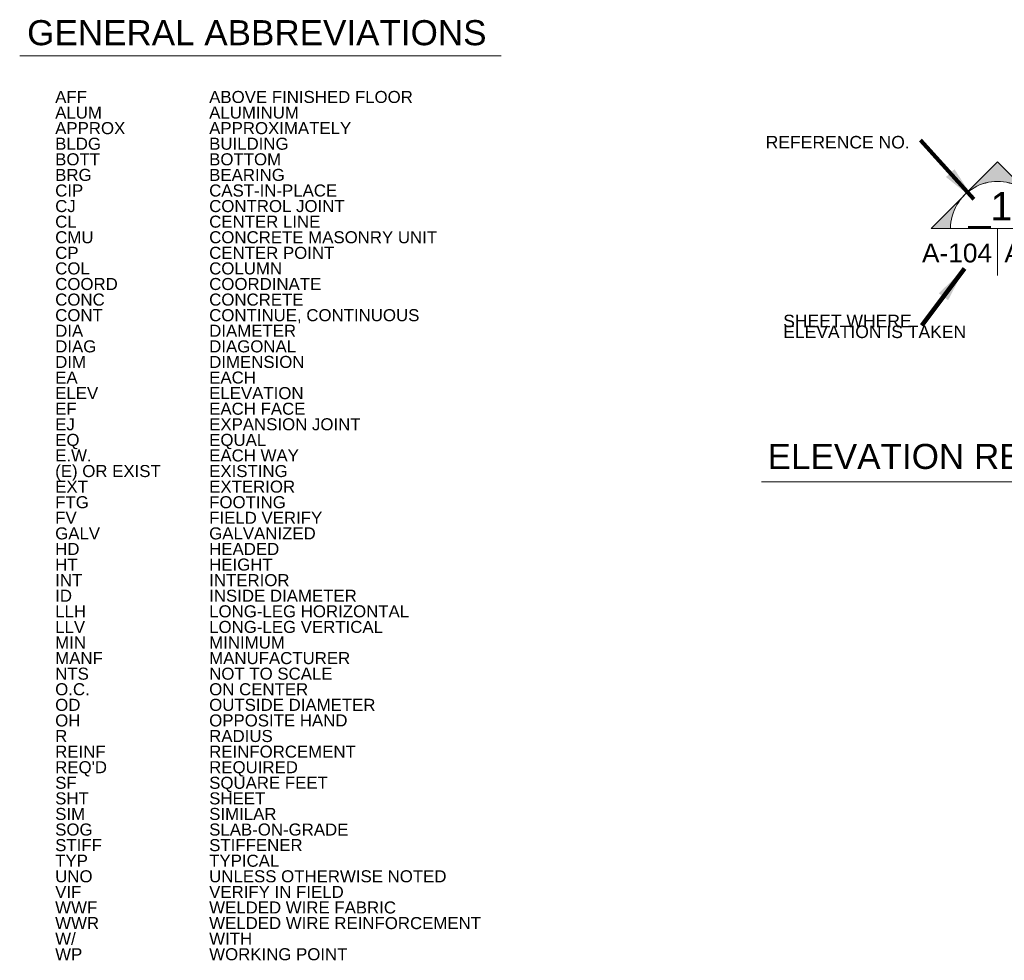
# Paper-space layout 'G-002' of a CAD drawing. Header units: inches. Extents: x 6.2 to 32.3, y 1.7 to 19.9.
# Tile 1 of 2: x 6.2 to 16, y 10.5 to 19.9. Entities that reach past the tile are written whole.
import ezdxf
from ezdxf.enums import TextEntityAlignment as Align

# ---------------------------------------------------------------- set-up
doc = ezdxf.new("R2010")
doc.units = ezdxf.units.IN
doc.header["$MEASUREMENT"] = 0
for name, color, linetype, lineweight in [('G-ANNO-PATT', 9, 'Continuous', 0), ('G-ANNO-SYMB', 6, 'Continuous', 30), ('G-ANNO-TEXT', 7, 'Continuous', 0), ('G-ANNO-TTLB', 4, 'Continuous', 40)]:
    doc.layers.add(name, color=color, linetype=linetype, lineweight=lineweight)
doc.styles.add('Dimension_0', font='ENGINEERING.shx')
doc.styles.add('General text and schedules', font='arial.ttf', dxfattribs={"height": 0.125})
doc.styles.add('Large General text and schedules', font='arial.ttf', dxfattribs={"height": 0.25})
doc.styles.add('Medium General text and schedules', font='arial.ttf', dxfattribs={"height": 0.1875})
doc.styles.add('Title Block - General', font='arial.ttf', dxfattribs={"height": 0.12})
doc.dimstyles.new('USACE ARROW DIM SET', dxfattribs={"dimtxt": 0.12, "dimasz": 0.2256, "dimexe": 0.06, "dimexo": 0.06, "dimgap": 0.06, "dimtad": 1, "dimdec": 3, "dimzin": 15, "dimdsep": 46, "dimlunit": 4, "dimtxsty": 'Title Block - General', "dimcen": 0.09, "dimclrd": 1, "dimclre": 1, "dimazin": 2, "dimtfac": 1, "dimtdec": 3, "dimtmove": 1, "dimatfit": 1, "dimfxl": 1, "dimtzin": 15, "dimlwd": 0, "dimlwe": 0, "dimarcsym": 0})

# ---------------------------------------------------------------- blocks, each defined once
blk = doc.blocks.new('DetailCallout2')
at = {"layer": 'G-ANNO-SYMB', "lineweight": 13}
for p, q in [((-0.3125, 0), (0.3125, 0)), ((0, 0), (0, -0.3125))]:
    blk.add_line(p, q, dxfattribs=at)
blk.add_arc((0.0001, 0.0002), 0.3125, 359.99996, 180, dxfattribs=at)
at = {"layer": 'G-ANNO-SYMB'}
for tag, height, style, p in [('DetailCallout2_1945', 0.1875, 'Medium General text and schedules', (-0.0471, 0.1476)), ('DetailCallout2_1943', 0.125, 'General text and schedules', (-0.2691, -0.163)), ('DetailCallout2_1946', 0.125, 'General text and schedules', (0.2784, -0.163))]:
    blk.add_attdef(tag, text='', height=height, dxfattribs=dict(at, style=style)).set_placement(p, align=Align.MIDDLE_CENTER)
blk = doc.blocks.new('ElevationWing')
at = {"linetype": 'Continuous', "lineweight": 0}
blk.add_hatch(color=7, dxfattribs=at).paths.add_polyline_path([(-0.3125, 0), (-0.4419, 0), (0, 0.4419), (0.4419, 0), (0.3125, 0, 1.000001)])
at = {"color": 7, "linetype": 'Continuous', "lineweight": 13, "flags": 128}
blk.add_lwpolyline([(-0.3125, 0), (-0.4419, 0), (0, 0.4419), (0.4419, 0), (0.3125, 0, 1.000001), (-0.3125, 0)], format="xyb", close=True, dxfattribs=at)
blk = doc.blocks.new('ElevationCallout')
at = {"color": 7, "linetype": 'Continuous', "lineweight": 13}
blk.add_blockref('ElevationWing', (0, 0), dxfattribs=at)
at = {"layer": 'G-ANNO-SYMB', "lineweight": 13}
blk.add_blockref('DetailCallout2', (0, 0), dxfattribs=at).add_auto_attribs({'DetailCallout2_1943': 'A-104', 'DetailCallout2_1945': '_1', 'DetailCallout2_1946': 'A-104'})

psp = doc.layouts.new('G-002')

# ---------------------------------------------------------------- linework, layer by layer
at = {"layer": 'G-ANNO-PATT'}
for p, q in [((6.1909, 19.5329), (10.9912, 19.5329)), ((13.5863, 15.2883), (17.8752, 15.2883))]:
    psp.add_line(p, q, dxfattribs=at)

# ---------------------------------------------------------------- block references
at = {"layer": 'G-ANNO-SYMB', "lineweight": 13, "xscale": 1.5, "yscale": 1.5, "zscale": 1.5}
psp.add_blockref('ElevationCallout', (15.9393, 17.814), dxfattribs=at)

# ---------------------------------------------------------------- texts
at = {"layer": 'G-ANNO-TEXT'}
for s, height, style, p in [('GENERAL ABBREVIATIONS', 0.25, 'Large General text and schedules', (6.2651, 19.8902)), ('REFERENCE NO.', 0.125, 'General text and schedules', (13.628, 18.7363)), ('ELEVATION REFERENCE', 0.25, 'Medium General text and schedules', (13.6473, 15.6673))]:
    psp.add_text(s, height=height, dxfattribs=dict(at, style=style)).set_placement(p, align=Align.TOP_LEFT)
at = {"layer": 'G-ANNO-TEXT', "insert": (13.8024, 16.9546), "char_height": 0.1875, "attachment_point": 1, "line_spacing_factor": 0.517683, "style": 'General text and schedules'}
psp.add_mtext('\\H0.666667x;SHEET WHERE\\PELEVATION IS TAKEN', dxfattribs=at)
at = {"layer": 'G-ANNO-TTLB', "color": 3, "linetype": 'Continuous', "lineweight": 30, "char_height": 0.12, "attachment_point": 1, "line_spacing_factor": 0.776524, "style": 'Title Block - General'}
for s, insert in [("AFF\\PALUM\\PAPPROX\\PBLDG\\PBOTT\\PBRG\\PCIP\\PCJ\\PCL\\PCMU\\PCP\\PCOL\\PCOORD\\PCONC\\PCONT\\PDIA\\PDIAG\\PDIM\\PEA\\PELEV\\PEF\\PEJ\\PEQ\\PE.W.\\P(E) OR EXIST\\PEXT\\PFTG\\PFV\\PGALV\\PHD\\PHT\\PINT\\PID\\PLLH\\PLLV\\PMIN\\PMANF\\PNTS\\PO.C.\\POD\\POH\\PR\\PREINF\\PREQ'D\\PSF\\PSHT\\PSIM\\PSOG\\PSTIFF\\PTYP\\PUNO\\PVIF\\PWWF\\PWWR\\PW/\\PWP\\P\\P", (6.5448, 19.1846)), ('ABOVE FINISHED FLOOR\\PALUMINUM\\PAPPROXIMATELY\\PBUILDING\\PBOTTOM\\PBEARING\\PCAST-IN-PLACE\\PCONTROL JOINT\\PCENTER LINE\\PCONCRETE MASONRY UNIT\\PCENTER POINT\\PCOLUMN\\PCOORDINATE\\PCONCRETE\\PCONTINUE, CONTINUOUS\\PDIAMETER\\PDIAGONAL\\PDIMENSION\\PEACH\\PELEVATION\\PEACH FACE\\PEXPANSION JOINT\\PEQUAL\\PEACH WAY\\PEXISTING\\PEXTERIOR\\PFOOTING\\PFIELD VERIFY\\PGALVANIZED\\PHEADED\\PHEIGHT\\PINTERIOR\\PINSIDE DIAMETER\\PLONG-LEG HORIZONTAL\\PLONG-LEG VERTICAL\\PMINIMUM\\PMANUFACTURER\\PNOT TO SCALE\\PON CENTER\\POUTSIDE DIAMETER\\POPPOSITE HAND\\PRADIUS\\PREINFORCEMENT\\PREQUIRED\\PSQUARE FEET\\PSHEET\\PSIMILAR\\PSLAB-ON-GRADE\\PSTIFFENER\\PTYPICAL\\PUNLESS OTHERWISE NOTED\\PVERIFY IN FIELD\\PWELDED WIRE FABRIC\\PWELDED WIRE REINFORCEMENT\\PWITH\\PWORKING POINT\\P\\P', (8.08, 19.1846))]:
    psp.add_mtext(s, dxfattribs=dict(at, insert=insert))

# ---------------------------------------------------------------- leaders
at = {"layer": 'G-ANNO-TEXT'}
for points in [[(15.7036, 18.1045), (15.1699, 18.6951)], [(15.6103, 17.4154), (15.1854, 16.8455)]]:
    psp.add_leader(points, dimstyle='USACE ARROW DIM SET', override={"dimtxt": 0.1872, "dimasz": 0.351936, "dimgap": 0.0936, "dimtxsty": 'Dimension_0', "dimclrd": 0, "dimlwd": 65534}, dxfattribs=at)

doc.saveas('drawing.dxf')
